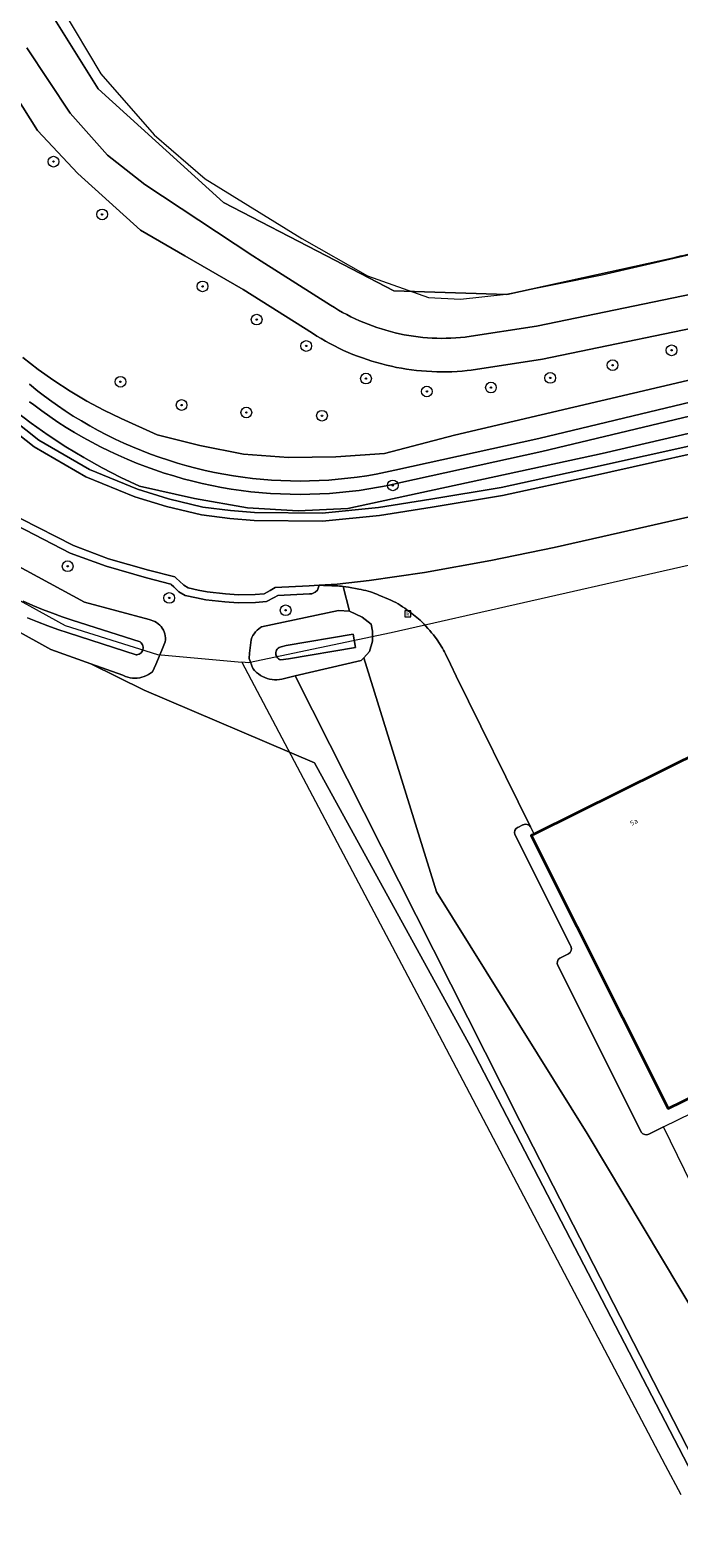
# Model space of a CAD drawing. Header units: metres. Extents: x 250001 to 257773, y 598992 to 609118.
# Tile 120 of 256: x 252509 to 252558, y 600404 to 600517. Entities that reach past the tile are written whole.
import ezdxf
from ezdxf.enums import TextEntityAlignment as Align
from ezdxf.lldxf.tags import DXFTag

# ---------------------------------------------------------------- set-up
doc = ezdxf.new("R2010")
doc.units = ezdxf.units.M
for name, color, linetype, lineweight in [('B-WE-GR-BOOM-S', 252, 'Continuous', 25), ('B-WE-GR-BOUWLAND-GV', 252, 'Continuous', 13), ('B-WE-GR-GRAS-GV', 252, 'Continuous', 13), ('B-WE-GR-GROENVOORZIENING-GV', 252, 'Continuous', 18), ('B-WE-KG-GRENS_PERCEEL-G', 150, 'KG-PERCEEL', 18), ('B-WE-OG-BEBOUWING-GV', 1, 'Continuous', 35), ('B-WE-OG-BEBOUWING-T18', 7, 'Continuous', 18), ('B-WE-OG-TERREIN_ERF-GV', 7, 'Continuous', 18), ('B-WE-OG-WATER-GV', 252, 'Continuous', 18), ('B-WE-OG-WATER_SLOOT-GV', 252, 'Continuous', 18), ('B-WE-RI-GWA_KOLK-S', 252, 'Continuous', 25), ('B-WE-VH-VERHARDING_GESLOTEN-GV', 252, 'Continuous', 18), ('B-WE-VH-VERHARDING_OPEN-GV', 252, 'Continuous', 18), ('B-WE-VH-VERHARDING_TEGEL-GV', 252, 'Continuous', 18), ('X-XX-AL-REFERENTIE-G', 7, 'Continuous', 18)]:
    doc.layers.add(name, color=color, linetype=linetype, lineweight=lineweight)
doc.styles.add('NLCS-ISO', font='NLCS-ISO.ttf')
doc.styles.add('NLCS-ISO-ANNOTATIEF-T18', font='NLCS-ISO.ttf', dxfattribs={"height": 1.8})
doc.styles.get("Standard").update_dxf_attribs({"font": 'NLCS-ISO.ttf'})
tags = doc.linetypes.add('KG-PERCEEL', pattern='A,5.5,-2,["P",Standard,S=1.8,R=0,X=-0.5,Y=-0.9],-2,5.5,-2,[5,NLCS.SHX,S=0.75,R=0,X=0,Y=0],-2', length=19).pattern_tags.tags
tags[6] = DXFTag(74, 10)

# ---------------------------------------------------------------- blocks, each defined once
blk = doc.blocks.new('BS2021-132-Xref-KAD-20210617')
at = {"layer": 'B-WE-KG-GRENS_PERCEEL-G', "flags": 128}
for points in [[(252444.377, 600649.772), (252464.327, 600613.863), (252468.201, 600607.775), (252482.67, 600582.73), (252489.48, 600568.79), (252500.07, 600544.52), (252508.02, 600525.86), (252511.55, 600518.45), (252514.45, 600513.58), (252518.44, 600509.03), (252522.23, 600505.76), (252529.44, 600501.3), (252534.34, 600498.52), (252538.88, 600496.9), (252541.28, 600496.77), (252544.68, 600497.14), (252551.83, 600498.59), (252575.899, 600504.148)], [(252488.22, 600494.86), (252492.66, 600484.63), (252496.345, 600481.431), (252503.07, 600477.224), (252511.8, 600472.41), (252518.69, 600470.24), (252524.968, 600469.667)], [(252575.582, 600480.825), (252536.12, 600471.87), (252525.48, 600469.62), (252524.968, 600469.667)], [(252524.968, 600469.667), (252538.951, 600443.224)], [(252538.951, 600443.224), (252556.548, 600409.754)], [(252556.548, 600409.754), (252557.696, 600407.571)]]:
    blk.add_lwpolyline(points, dxfattribs=at)
blk = doc.blocks.new('SRI-KOLK-SO')
at = {"color": 0, "linetype": 'ByBlock', "lineweight": 18}
blk.add_lwpolyline([(-1.125, -1.125), (1.125, -1.125), (1.125, 1.125), (-1.125, 1.125)], close=True, dxfattribs=at)
at = {"color": 0, "linetype": 'ByBlock', "lineweight": 18, "style": 'NLCS-ISO'}
blk.add_text('k', height=1.5, dxfattribs=at).set_placement((0, 0), align=Align.MIDDLE_CENTER)
blk = doc.blocks.new('SGR-BOOM_01-SO')
at = {"linetype": 'ByBlock', "lineweight": 18}
h = blk.add_hatch(color=0, dxfattribs=at)
h.dxf.hatch_style = 1
edge = h.paths.add_edge_path()
edge.add_arc((0, 0), 0.25, 0, 360)
at = {"color": 0, "linetype": 'ByBlock', "lineweight": 18}
for radius in [2, 0.25]:
    blk.add_circle((0, 0), radius, dxfattribs=at)
blk = doc.blocks.new('BS2021-132-Xref-BGT-GRIJS-20210617-aangepast')
at = {"layer": 'B-WE-GR-BOUWLAND-GV', "flags": 128}
blk.add_lwpolyline([(252484.755, 600275.842), (252580.201, 600367.378), (252542.022, 600441), (252530.381, 600462.166), (252517.681, 600467.59), (252513.711, 600469.557), (252510.74, 600470.62), (252494.758, 600479.486)], dxfattribs=at)
at = {"layer": 'B-WE-GR-GRAS-GV', "flags": 128}
blk.add_lwpolyline([(252501.889, 600539.646), (252509.423, 600520.245), (252514.258, 600512.459), (252523.613, 600503.983), (252531.275, 600500), (252536.296, 600497.39), (252544.727, 600497.117), (252557.079, 600499.839), (252557.736, 600500), (252576.23, 600504.53), (252626.449, 600516.83), (252628.705, 600517.383), (252628.32, 600519.2), (252630.69, 600520.06), (252634.627, 600520.826), (252634.139, 600521.559), (252633.611, 600522.587), (252633.038, 600525.18), (252633.039, 600529.804), (252633.65, 600534.283), (252634.56, 600539.007), (252635.646, 600541.915), (252640.007, 600550.033), (252652.744, 600573.983)], dxfattribs=at)
at = {"layer": 'B-WE-GR-GROENVOORZIENING-GV', "flags": 128}
for points in [[(252508.932, 600515.528), (252512.161, 600510.657), (252514.948, 600507.51), (252517.737, 600505.333), (252525.791, 600500), (252526.403, 600499.595), (252531.586, 600496.327), (252531.882, 600496.139), (252532.182, 600495.958), (252532.487, 600495.784), (252532.795, 600495.617), (252533.107, 600495.457), (252533.422, 600495.305), (252533.741, 600495.159), (252534.063, 600495.021), (252534.389, 600494.89), (252534.717, 600494.766), (252535.048, 600494.651), (252535.381, 600494.542), (252535.717, 600494.442), (252536.055, 600494.349), (252536.395, 600494.263), (252536.737, 600494.186), (252537.08, 600494.116), (252537.426, 600494.055), (252537.772, 600494.001), (252538.119, 600493.955), (252538.468, 600493.917), (252538.817, 600493.887), (252539.167, 600493.865), (252539.517, 600493.85), (252539.868, 600493.844), (252540.218, 600493.846), (252540.569, 600493.856), (252540.919, 600493.874), (252541.269, 600493.9), (252541.617, 600493.934), (252541.744, 600493.948), (252546.946, 600494.751), (252561.491, 600497.761)], [(252557.736, 600500), (252557.079, 600499.839), (252544.727, 600497.117), (252536.296, 600497.39), (252531.275, 600500), (252523.613, 600503.983), (252514.258, 600512.459), (252509.423, 600520.245)], [(252519.688, 600475.491), (252517.859, 600475.961), (252514.851, 600476.831), (252512.179, 600477.824), (252508.2, 600479.871)], [(252503.929, 600479.216), (252513.25, 600474.16), (252518.055, 600472.852), (252518.203, 600472.82), (252518.348, 600472.772), (252518.487, 600472.71), (252518.619, 600472.634), (252518.741, 600472.544), (252518.854, 600472.442), (252518.955, 600472.328), (252519.044, 600472.205), (252519.12, 600472.072), (252519.181, 600471.933), (252519.227, 600471.788), (252519.258, 600471.639), (252519.273, 600471.488), (252519.272, 600471.335), (252519.256, 600471.195), (252518.999, 600470.575), (252518.556, 600469.506), (252518.301, 600468.964), (252518.163, 600468.853), (252518.015, 600468.756), (252517.859, 600468.672), (252517.696, 600468.602), (252517.527, 600468.548), (252517.354, 600468.509), (252517.178, 600468.486), (252517.001, 600468.478), (252516.824, 600468.487), (252516.649, 600468.512), (252516.476, 600468.552), (252516.308, 600468.607), (252516.145, 600468.678), (252516.093, 600468.705), (252513.711, 600469.557), (252517.681, 600467.59), (252530.381, 600462.166), (252542.022, 600441), (252580.201, 600367.378)], [(252575.109, 600378.05), (252545.699, 600435.459), (252528.94, 600468.645), (252527.961, 600468.417), (252527.778, 600468.385), (252527.593, 600468.369), (252527.408, 600468.369), (252527.223, 600468.384), (252527.04, 600468.416), (252526.861, 600468.463), (252526.686, 600468.525), (252526.518, 600468.603), (252526.356, 600468.694), (252526.203, 600468.799), (252526.06, 600468.917), (252525.928, 600469.047), (252525.807, 600469.188), (252525.787, 600469.213), (252525.529, 600469.949), (252525.554, 600470.346), (252525.671, 600471.352), (252525.729, 600471.509), (252525.803, 600471.659), (252525.89, 600471.802), (252525.991, 600471.935), (252526.104, 600472.058), (252526.228, 600472.17), (252526.362, 600472.27), (252526.448, 600472.324), (252532.174, 600473.541), (252532.994, 600473.478), (252532.531, 600475.335)], [(252506.051, 600489.221), (252509.83, 600486.252), (252513.609, 600484.047), (252517.183, 600482.58), (252519.509, 600481.867), (252522.065, 600481.255), (252524.13, 600480.994), (252525.908, 600480.838), (252530.956, 600480.803), (252535.157, 600481.214), (252539.074, 600481.842), (252544.309, 600482.702), (252550.907, 600484.143), (252563.129, 600486.876), (252570.635, 600488.634), (252578.306, 600490.256), (252591.249, 600493.284), (252606.212, 600496.736), (252615.801, 600498.95), (252618.529, 600499.641), (252622.771, 600500.153), (252624.599, 600500.609), (252629.109, 600501.859), (252632.228, 600502.753)], [(252562.029, 600495.319), (252547.39, 600492.29), (252542.079, 600491.469), (252541.775, 600491.435), (252541.399, 600491.401), (252541.022, 600491.374), (252540.644, 600491.356), (252540.266, 600491.345), (252539.888, 600491.343), (252539.51, 600491.348), (252539.133, 600491.362), (252538.755, 600491.383), (252538.378, 600491.413), (252538.002, 600491.45), (252537.627, 600491.496), (252537.253, 600491.549), (252536.88, 600491.61), (252536.508, 600491.679), (252536.138, 600491.756), (252535.769, 600491.841), (252535.403, 600491.934), (252535.038, 600492.034), (252534.676, 600492.142), (252534.316, 600492.258), (252533.959, 600492.381), (252533.604, 600492.512), (252533.252, 600492.65), (252532.903, 600492.795), (252532.558, 600492.949), (252532.215, 600493.109), (252531.876, 600493.276), (252531.541, 600493.451), (252531.209, 600493.633), (252530.882, 600493.821), (252530.558, 600494.017), (252530.239, 600494.219), (252525.069, 600497.479), (252520.719, 600500), (252517.407, 600501.919), (252512.755, 600506.144), (252509.73, 600509.36), (252507.122, 600513.506)], [(252508.645, 600492.419), (252509.784, 600491.531), (252510.96, 600490.692), (252512.169, 600489.904), (252513.411, 600489.167), (252514.683, 600488.482), (252515.982, 600487.852), (252518.66, 600486.65), (252521.85, 600485.859), (252525.1, 600485.199), (252528.44, 600484.959), (252531.989, 600485), (252535.609, 600485.259), (252540.82, 600486.609), (252569.549, 600493.359)], [(252596.299, 600495.589), (252551.85, 600485.259), (252532.889, 600481.15), (252529.179, 600480.979), (252525.399, 600481.199), (252521.44, 600481.88), (252517.339, 600482.8), (252515.938, 600483.465), (252514.549, 600484.182), (252513.184, 600484.946), (252511.847, 600485.756), (252510.539, 600486.613), (252509.26, 600487.513), (252508.014, 600488.458)], [(252530.748, 600475.42), (252530.618, 600475.063), (252530.451, 600474.907), (252530.193, 600474.788), (252530.02, 600474.778), (252527.65, 600474.662), (252527.387, 600474.503), (252526.81, 600474.193), (252525.994, 600474.124), (252524.711, 600474.104), (252523.696, 600474.177), (252522.286, 600474.331), (252521.581, 600474.474), (252520.757, 600474.653), (252520.274, 600474.929), (252519.897, 600475.295), (252519.707, 600475.475), (252519.688, 600475.491)], [(252628.42, 600376.54), (252597.18, 600438.19), (252642.51, 600462.15), (252640.28, 600466.88), (252596.96, 600444.75), (252595.1, 600444.81), (252593.68, 600446.18), (252591.95, 600448.46), (252588.65, 600454.97), (252583.247, 600451.817), (252583.418, 600451.449), (252593.013, 600426.722), (252577.944, 600416.756), (252564.157, 600410.495), (252560.433, 600418.24), (252550.723, 600434.51), (252539.495, 600452.526), (252534.062, 600469.999), (252533.866, 600469.791), (252528.94, 600468.645), (252545.699, 600435.459), (252575.109, 600378.05)]]:
    blk.add_lwpolyline(points, dxfattribs=at)
at = {"layer": 'B-WE-GR-GROENVOORZIENING-GV'}
for points in [[(252531.998, 600475.372, -0.0040292), (252530.748, 600475.42)], [(252532.531, 600475.335, 0.0170461), (252531.998, 600475.372)]]:
    blk.add_lwpolyline(points, format="xyb", dxfattribs=at)
at = {"layer": 'B-WE-OG-BEBOUWING-GV', "flags": 128}
blk.add_lwpolyline([(252559.535, 600463.176), (252546.767, 600456.849), (252546.546, 600456.739), (252556.768, 600436.356), (252570.52, 600443.087), (252560.467, 600463.638)], close=True, dxfattribs=at)
at = {"layer": 'B-WE-OG-TERREIN_ERF-GV', "flags": 128}
for points in [[(252533.706, 600475.128), (252532.928, 600475.265), (252532.531, 600475.335), (252532.994, 600473.478), (252533.943, 600473.032), (252534.612, 600472.502), (252534.724, 600472), (252534.724, 600471.247), (252534.5, 600470.465), (252534.062, 600469.999), (252539.495, 600452.526), (252550.723, 600434.51), (252560.433, 600418.24), (252564.157, 600410.495), (252577.944, 600416.756), (252593.013, 600426.722)], [(252535.912, 600474.387), (252535.2, 600474.682), (252535.049, 600474.744)], [(252538.269, 600472.816), (252537.65, 600473.316), (252537.284, 600473.589)], [(252546.503, 600457.385), (252540.962, 600468.631), (252540.52, 600469.54), (252540.153, 600470.287), (252540.079, 600470.437)], [(252545.527, 600457.339), (252545.547, 600457.349), (252545.932, 600457.542), (252545.94, 600457.546)], [(252549.509, 600448.471), (252549.478, 600448.532), (252545.329, 600456.805)], [(252554.761, 600434.606), (252554.723, 600434.683), (252548.526, 600447.039)], [(252548.689, 600447.592), (252549.321, 600447.909)], [(252579.081, 600437.99), (252579.106, 600437.939), (252579.036, 600437.905), (252585.984, 600424.04), (252566.324, 600414.666), (252556.415, 600434.988), (252555.323, 600434.453)]]:
    blk.add_lwpolyline(points, dxfattribs=at)
at = {"layer": 'B-WE-OG-TERREIN_ERF-GV'}
for points in [[(252535.049, 600474.744, 0.0506768), (252533.706, 600475.128)], [(252537.284, 600473.589, 0.0497049), (252535.912, 600474.387)], [(252539.39, 600471.546, 0.0246583), (252538.269, 600472.816)], [(252540.079, 600470.437, 0.0428571), (252539.39, 600471.546)], [(252545.329, 600456.805, -0.3817715), (252545.527, 600457.339)], [(252545.94, 600457.546, -0.3812571), (252546.503, 600457.385)], [(252549.321, 600447.909, 0.3722161), (252549.509, 600448.471)], [(252548.526, 600447.039, -0.3852783), (252548.689, 600447.592)], [(252555.323, 600434.453, -0.386614), (252554.761, 600434.606)]]:
    blk.add_lwpolyline(points, format="xyb", dxfattribs=at)
at = {"layer": 'B-WE-OG-WATER-GV', "flags": 128}
for points in [[(252509.001, 600472.987), (252509.747, 600472.683), (252510.499, 600472.393), (252511.257, 600472.12), (252512.017, 600471.862), (252517.081, 600470.232), (252517.14, 600470.234), (252517.229, 600470.25), (252517.315, 600470.281), (252517.394, 600470.327), (252517.464, 600470.386), (252517.522, 600470.456), (252517.567, 600470.535), (252517.598, 600470.621), (252517.613, 600470.711), (252517.612, 600470.803), (252517.596, 600470.892), (252517.564, 600470.978), (252517.517, 600471.056), (252517.458, 600471.126), (252517.387, 600471.184), (252512.33, 600472.812), (252511.587, 600473.064), (252510.848, 600473.331), (252510.115, 600473.612), (252509.388, 600473.909), (252508.668, 600474.22)], [(252509.142, 600489.115), (252509.46, 600488.871), (252510.048, 600488.435), (252510.648, 600488.01), (252511.258, 600487.598), (252511.876, 600487.201), (252512.504, 600486.817), (252513.139, 600486.448), (252513.783, 600486.093), (252514.435, 600485.752), (252515.094, 600485.427), (252515.761, 600485.116), (252516.434, 600484.82), (252517.114, 600484.539), (252517.799, 600484.274), (252518.491, 600484.024), (252519.188, 600483.79), (252519.89, 600483.571), (252520.597, 600483.368), (252521.308, 600483.181), (252522.023, 600483.01), (252522.742, 600482.856), (252523.464, 600482.717), (252524.189, 600482.595), (252524.917, 600482.488), (252525.652, 600482.398), (252527.106, 600482.269), (252527.846, 600482.228), (252528.581, 600482.204), (252529.316, 600482.197), (252530.052, 600482.206), (252530.786, 600482.231), (252531.521, 600482.274), (252532.253, 600482.332), (252532.985, 600482.407), (252533.715, 600482.499), (252534.442, 600482.606), (252535.167, 600482.73), (252535.889, 600482.87), (252536.598, 600483.025), (252547.338, 600485.407), (252577.044, 600492.523)], [(252576.819, 600493.497), (252547.113, 600486.381), (252536.383, 600484.002), (252535.687, 600483.85), (252534.987, 600483.714), (252534.284, 600483.594), (252533.579, 600483.489), (252532.872, 600483.401), (252532.163, 600483.328), (252531.452, 600483.271), (252530.74, 600483.231), (252530.028, 600483.206), (252529.315, 600483.197), (252528.602, 600483.204), (252527.89, 600483.227), (252527.178, 600483.266), (252525.758, 600483.393), (252525.05, 600483.48), (252524.345, 600483.582), (252523.642, 600483.701), (252522.942, 600483.835), (252522.245, 600483.986), (252521.551, 600484.151), (252520.862, 600484.332), (252520.177, 600484.529), (252519.496, 600484.741), (252518.82, 600484.968), (252518.15, 600485.21), (252517.485, 600485.468), (252516.826, 600485.74), (252516.173, 600486.027), (252515.527, 600486.328), (252514.888, 600486.644), (252514.256, 600486.974), (252513.632, 600487.318), (252513.016, 600487.676), (252512.407, 600488.048), (252511.808, 600488.433), (252511.217, 600488.832), (252510.635, 600489.244), (252510.063, 600489.669), (252509.767, 600489.896), (252509.129, 600490.428)]]:
    blk.add_lwpolyline(points, dxfattribs=at)
blk.add_lwpolyline([(252533.286, 600471.769), (252528.289, 600470.91), (252527.908, 600470.828), (252527.828, 600470.805), (252527.747, 600470.766), (252527.675, 600470.714), (252527.614, 600470.649), (252527.565, 600470.574), (252527.53, 600470.492), (252527.51, 600470.405), (252527.506, 600470.315), (252527.518, 600470.227), (252527.545, 600470.142), (252527.587, 600470.063), (252527.643, 600469.993), (252527.71, 600469.934), (252527.787, 600469.888), (252527.87, 600469.856), (252528.459, 600469.924), (252533.44, 600470.779)], close=True, dxfattribs=at)
at = {"layer": 'B-WE-OG-WATER_SLOOT-GV', "flags": 128}
for points in [[(252494.758, 600479.486), (252510.74, 600470.62), (252513.711, 600469.557), (252516.093, 600468.705), (252516.145, 600468.678), (252516.308, 600468.607), (252516.476, 600468.552), (252516.649, 600468.512), (252516.824, 600468.487), (252517.001, 600468.478), (252517.178, 600468.486), (252517.354, 600468.509), (252517.527, 600468.548), (252517.696, 600468.602), (252517.859, 600468.672), (252518.015, 600468.756), (252518.163, 600468.853), (252518.301, 600468.964), (252518.556, 600469.506), (252518.999, 600470.575), (252519.256, 600471.195), (252519.272, 600471.335), (252519.273, 600471.488), (252519.258, 600471.639), (252519.227, 600471.788), (252519.181, 600471.933), (252519.12, 600472.072), (252519.044, 600472.205), (252518.955, 600472.328), (252518.854, 600472.442), (252518.741, 600472.544), (252518.619, 600472.634), (252518.487, 600472.71), (252518.348, 600472.772), (252518.203, 600472.82), (252518.055, 600472.852), (252513.25, 600474.16), (252503.929, 600479.216)], [(252508.668, 600474.22), (252509.388, 600473.909), (252510.115, 600473.612), (252510.848, 600473.331), (252511.587, 600473.064), (252512.33, 600472.812), (252517.387, 600471.184), (252517.458, 600471.126), (252517.517, 600471.056), (252517.564, 600470.978), (252517.596, 600470.892), (252517.612, 600470.803), (252517.613, 600470.711), (252517.598, 600470.621), (252517.567, 600470.535), (252517.522, 600470.456), (252517.464, 600470.386), (252517.394, 600470.327), (252517.315, 600470.281), (252517.229, 600470.25), (252517.14, 600470.234), (252517.081, 600470.232), (252512.017, 600471.862), (252511.257, 600472.12), (252510.499, 600472.393), (252509.747, 600472.683), (252509.001, 600472.987)], [(252569.549, 600493.359), (252540.82, 600486.609), (252535.609, 600485.259), (252531.989, 600485), (252528.44, 600484.959), (252525.1, 600485.199), (252521.85, 600485.859), (252518.66, 600486.65), (252515.982, 600487.852), (252514.683, 600488.482), (252513.411, 600489.167), (252512.169, 600489.904), (252510.96, 600490.692), (252509.784, 600491.531), (252508.645, 600492.419)], [(252508.014, 600488.458), (252509.26, 600487.513), (252510.539, 600486.613), (252511.847, 600485.756), (252513.184, 600484.946), (252514.549, 600484.182), (252515.938, 600483.465), (252517.339, 600482.8), (252521.44, 600481.88), (252525.399, 600481.199), (252529.179, 600480.979), (252532.889, 600481.15), (252551.85, 600485.259), (252596.299, 600495.589)], [(252577.044, 600492.523), (252547.338, 600485.407), (252536.598, 600483.025), (252535.889, 600482.87), (252535.167, 600482.73), (252534.442, 600482.606), (252533.715, 600482.499), (252532.985, 600482.407), (252532.253, 600482.332), (252531.521, 600482.274), (252530.786, 600482.231), (252530.052, 600482.206), (252529.316, 600482.197), (252528.581, 600482.204), (252527.846, 600482.228), (252527.106, 600482.269), (252525.652, 600482.398), (252524.917, 600482.488), (252524.189, 600482.595), (252523.464, 600482.717), (252522.742, 600482.856), (252522.023, 600483.01), (252521.308, 600483.181), (252520.597, 600483.368), (252519.89, 600483.571), (252519.188, 600483.79), (252518.491, 600484.024), (252517.799, 600484.274), (252517.114, 600484.539), (252516.434, 600484.82), (252515.761, 600485.116), (252515.094, 600485.427), (252514.435, 600485.752), (252513.783, 600486.093), (252513.139, 600486.448), (252512.504, 600486.817), (252511.876, 600487.201), (252511.258, 600487.598), (252510.648, 600488.01), (252510.048, 600488.435), (252509.46, 600488.871), (252509.142, 600489.115)], [(252509.129, 600490.428), (252509.767, 600489.896), (252510.063, 600489.669), (252510.635, 600489.244), (252511.217, 600488.832), (252511.808, 600488.433), (252512.407, 600488.048), (252513.016, 600487.676), (252513.632, 600487.318), (252514.256, 600486.974), (252514.888, 600486.644), (252515.527, 600486.328), (252516.173, 600486.027), (252516.826, 600485.74), (252517.485, 600485.468), (252518.15, 600485.21), (252518.82, 600484.968), (252519.496, 600484.741), (252520.177, 600484.529), (252520.862, 600484.332), (252521.551, 600484.151), (252522.245, 600483.986), (252522.942, 600483.835), (252523.642, 600483.701), (252524.345, 600483.582), (252525.05, 600483.48), (252525.758, 600483.393), (252527.178, 600483.266), (252527.89, 600483.227), (252528.602, 600483.204), (252529.315, 600483.197), (252530.028, 600483.206), (252530.74, 600483.231), (252531.452, 600483.271), (252532.163, 600483.328), (252532.872, 600483.401), (252533.579, 600483.489), (252534.284, 600483.594), (252534.987, 600483.714), (252535.687, 600483.85), (252536.383, 600484.002), (252547.113, 600486.381), (252576.819, 600493.497)]]:
    blk.add_lwpolyline(points, dxfattribs=at)
for points in [[(252532.994, 600473.478), (252532.174, 600473.541), (252526.448, 600472.324), (252526.362, 600472.27), (252526.228, 600472.17), (252526.104, 600472.058), (252525.991, 600471.935), (252525.89, 600471.802), (252525.803, 600471.659), (252525.729, 600471.509), (252525.671, 600471.352), (252525.554, 600470.346), (252525.529, 600469.949), (252525.787, 600469.213), (252525.807, 600469.188), (252525.928, 600469.047), (252526.06, 600468.917), (252526.203, 600468.799), (252526.356, 600468.694), (252526.518, 600468.603), (252526.686, 600468.525), (252526.861, 600468.463), (252527.04, 600468.416), (252527.223, 600468.384), (252527.408, 600468.369), (252527.593, 600468.369), (252527.778, 600468.385), (252527.961, 600468.417), (252528.94, 600468.645), (252533.866, 600469.791), (252534.062, 600469.999), (252534.5, 600470.465), (252534.724, 600471.247), (252534.724, 600472), (252534.612, 600472.502), (252533.943, 600473.032)], [(252533.286, 600471.769), (252533.44, 600470.779), (252528.459, 600469.924), (252527.87, 600469.856), (252527.787, 600469.888), (252527.71, 600469.934), (252527.643, 600469.993), (252527.587, 600470.063), (252527.545, 600470.142), (252527.518, 600470.227), (252527.506, 600470.315), (252527.51, 600470.405), (252527.53, 600470.492), (252527.565, 600470.574), (252527.614, 600470.649), (252527.675, 600470.714), (252527.747, 600470.766), (252527.828, 600470.805), (252527.908, 600470.828), (252528.289, 600470.91)]]:
    blk.add_lwpolyline(points, close=True, dxfattribs=at)
at = {"layer": 'B-WE-VH-VERHARDING_GESLOTEN-GV', "flags": 128}
for points in [[(252507.122, 600513.506), (252509.73, 600509.36), (252512.755, 600506.144), (252517.407, 600501.919), (252520.719, 600500), (252525.069, 600497.479), (252530.239, 600494.219), (252530.558, 600494.017), (252530.882, 600493.821), (252531.209, 600493.633), (252531.541, 600493.451), (252531.876, 600493.276), (252532.215, 600493.109), (252532.558, 600492.949), (252532.903, 600492.795), (252533.252, 600492.65), (252533.604, 600492.512), (252533.959, 600492.381), (252534.316, 600492.258), (252534.676, 600492.142), (252535.038, 600492.034), (252535.403, 600491.934), (252535.769, 600491.841), (252536.138, 600491.756), (252536.508, 600491.679), (252536.88, 600491.61), (252537.253, 600491.549), (252537.627, 600491.496), (252538.002, 600491.45), (252538.378, 600491.413), (252538.755, 600491.383), (252539.133, 600491.362), (252539.51, 600491.348), (252539.888, 600491.343), (252540.266, 600491.345), (252540.644, 600491.356), (252541.022, 600491.374), (252541.399, 600491.401), (252541.775, 600491.435), (252542.079, 600491.469), (252547.39, 600492.29), (252562.029, 600495.319)], [(252561.491, 600497.761), (252546.946, 600494.751), (252541.744, 600493.948), (252541.617, 600493.934), (252541.269, 600493.9), (252540.919, 600493.874), (252540.569, 600493.856), (252540.218, 600493.846), (252539.868, 600493.844), (252539.517, 600493.85), (252539.167, 600493.865), (252538.817, 600493.887), (252538.468, 600493.917), (252538.119, 600493.955), (252537.772, 600494.001), (252537.426, 600494.055), (252537.08, 600494.116), (252536.737, 600494.186), (252536.395, 600494.263), (252536.055, 600494.349), (252535.717, 600494.442), (252535.381, 600494.542), (252535.048, 600494.651), (252534.717, 600494.766), (252534.389, 600494.89), (252534.063, 600495.021), (252533.741, 600495.159), (252533.422, 600495.305), (252533.107, 600495.457), (252532.795, 600495.617), (252532.487, 600495.784), (252532.182, 600495.958), (252531.882, 600496.139), (252531.586, 600496.327), (252526.403, 600499.595), (252525.791, 600500), (252517.737, 600505.333), (252514.948, 600507.51), (252512.161, 600510.657), (252508.932, 600515.528)], [(252508.513, 600480.384), (252512.421, 600478.374), (252515.039, 600477.401), (252518.017, 600476.54), (252519.974, 600476.037), (252520.11, 600475.919), (252520.312, 600475.728), (252520.638, 600475.412), (252520.974, 600475.22), (252521.705, 600475.061), (252522.379, 600474.924), (252523.75, 600474.775), (252524.728, 600474.705), (252525.964, 600474.724), (252526.635, 600474.78), (252527.089, 600475.025), (252527.47, 600475.254), (252529.989, 600475.377), (252530.748, 600475.42), (252532.091, 600475.496), (252534.476, 600475.761), (252538.603, 600476.358), (252543.541, 600477.258), (252548.266, 600478.237), (252553.205, 600479.361), (252565.208, 600482.089)], [(252563.263, 600486.291), (252551.036, 600483.557), (252544.422, 600482.113), (252539.17, 600481.25), (252535.234, 600480.619), (252530.983, 600480.203), (252525.88, 600480.238), (252524.066, 600480.397), (252521.957, 600480.664), (252519.351, 600481.288), (252516.981, 600482.015), (252513.342, 600483.508), (252509.492, 600485.755), (252505.644, 600488.778)]]:
    blk.add_lwpolyline(points, dxfattribs=at)
at = {"layer": 'B-WE-VH-VERHARDING_OPEN-GV', "flags": 128}
for points in [[(252505.644, 600488.778), (252509.492, 600485.755), (252513.342, 600483.508), (252516.981, 600482.015), (252519.351, 600481.288), (252521.957, 600480.664), (252524.066, 600480.397), (252525.88, 600480.238), (252530.983, 600480.203), (252535.234, 600480.619), (252539.17, 600481.25), (252544.422, 600482.113), (252551.036, 600483.557), (252563.263, 600486.291)], [(252563.129, 600486.876), (252550.907, 600484.143), (252544.309, 600482.702), (252539.074, 600481.842), (252535.157, 600481.214), (252530.956, 600480.803), (252525.908, 600480.838), (252524.13, 600480.994), (252522.065, 600481.255), (252519.509, 600481.867), (252517.183, 600482.58), (252513.609, 600484.047), (252509.83, 600486.252), (252506.051, 600489.221)], [(252508.2, 600479.871), (252512.179, 600477.824), (252514.851, 600476.831), (252517.859, 600475.961), (252519.688, 600475.491), (252519.707, 600475.475), (252519.897, 600475.295), (252520.274, 600474.929), (252520.757, 600474.653), (252521.581, 600474.474), (252522.286, 600474.331), (252523.696, 600474.177), (252524.711, 600474.104), (252525.994, 600474.124), (252526.81, 600474.193), (252527.387, 600474.503), (252527.65, 600474.662), (252530.02, 600474.778), (252530.193, 600474.788), (252530.451, 600474.907), (252530.618, 600475.063), (252530.748, 600475.42), (252529.989, 600475.377), (252527.47, 600475.254), (252527.089, 600475.025), (252526.635, 600474.78), (252525.964, 600474.724), (252524.728, 600474.705), (252523.75, 600474.775), (252522.379, 600474.924), (252521.705, 600475.061), (252520.974, 600475.22), (252520.638, 600475.412), (252520.312, 600475.728), (252520.11, 600475.919), (252519.974, 600476.037), (252518.017, 600476.54), (252515.039, 600477.401), (252512.421, 600478.374), (252508.513, 600480.384)], [(252564.382, 600481.096), (252565.351, 600481.352), (252565.319, 600481.499), (252565.208, 600482.089), (252553.205, 600479.361), (252548.266, 600478.237), (252543.541, 600477.258), (252538.603, 600476.358), (252534.476, 600475.761), (252532.091, 600475.496), (252530.748, 600475.42)], [(252532.531, 600475.335), (252532.928, 600475.265), (252533.706, 600475.128)], [(252535.049, 600474.744), (252535.2, 600474.682), (252535.912, 600474.387)], [(252537.284, 600473.589), (252537.65, 600473.316), (252538.269, 600472.816)], [(252540.079, 600470.437), (252540.153, 600470.287), (252540.52, 600469.54), (252540.962, 600468.631), (252546.503, 600457.385), (252546.767, 600456.849), (252559.535, 600463.176), (252559.264, 600463.739), (252559.253, 600463.762)]]:
    blk.add_lwpolyline(points, dxfattribs=at)
at = {"layer": 'B-WE-VH-VERHARDING_OPEN-GV'}
for points in [[(252530.748, 600475.42, 0.0040292), (252531.998, 600475.372)], [(252531.998, 600475.372, -0.0170461), (252532.531, 600475.335)], [(252533.706, 600475.128, -0.0506768), (252535.049, 600474.744)], [(252535.912, 600474.387, -0.0497049), (252537.284, 600473.589)], [(252538.269, 600472.816, -0.0246583), (252539.39, 600471.546)], [(252539.39, 600471.546, -0.0428571), (252540.079, 600470.437)]]:
    blk.add_lwpolyline(points, format="xyb", dxfattribs=at)
at = {"layer": 'B-WE-VH-VERHARDING_TEGEL-GV', "flags": 128}
for points in [[(252559.253, 600463.762), (252559.264, 600463.739), (252559.535, 600463.176), (252560.467, 600463.638), (252570.52, 600443.087), (252556.768, 600436.356), (252546.546, 600456.739)], [(252545.94, 600457.546), (252545.932, 600457.542), (252545.547, 600457.349), (252545.527, 600457.339)], [(252546.546, 600456.739), (252546.767, 600456.849), (252546.503, 600457.385)], [(252545.329, 600456.805), (252549.478, 600448.532), (252549.509, 600448.471)], [(252548.526, 600447.039), (252554.723, 600434.683), (252554.761, 600434.606)], [(252549.321, 600447.909), (252548.689, 600447.592)], [(252555.323, 600434.453), (252556.415, 600434.988), (252571.523, 600442.389), (252571.585, 600442.419)]]:
    blk.add_lwpolyline(points, dxfattribs=at)
at = {"layer": 'B-WE-VH-VERHARDING_TEGEL-GV'}
for points in [[(252545.527, 600457.339, 0.3817715), (252545.329, 600456.805)], [(252546.503, 600457.385, 0.3812571), (252545.94, 600457.546)], [(252549.509, 600448.471, -0.3722161), (252549.321, 600447.909)], [(252548.689, 600447.592, 0.3852783), (252548.526, 600447.039)], [(252554.761, 600434.606, 0.386614), (252555.323, 600434.453)]]:
    blk.add_lwpolyline(points, format="xyb", dxfattribs=at)
at = {"layer": 'B-WE-GR-BOOM-S', "xscale": 0.2, "yscale": 0.2, "zscale": 0.2}
for p in [(252510.928, 600507.03), (252514.555, 600503.093), (252522.045, 600497.721), (252526.08, 600495.24), (252529.775, 600493.273), (252557.02, 600492.95), (252552.62, 600491.84), (252515.922, 600490.602), (252534.23, 600490.84), (252547.97, 600490.89), (252538.77, 600489.88), (252543.55, 600490.17), (252520.483, 600488.869), (252525.31, 600488.31), (252530.95, 600488.07), (252536.23, 600482.87), (252511.987, 600476.835), (252519.56, 600474.47), (252528.24, 600473.55)]:
    blk.add_blockref('SGR-BOOM_01-SO', p, dxfattribs=at)
at = {"layer": 'B-WE-RI-GWA_KOLK-S', "xscale": 0.2, "yscale": 0.2, "zscale": 0.2}
blk.add_blockref('SRI-KOLK-SO', (252537.359, 600473.287), dxfattribs=at)
at = {"layer": 'B-WE-OG-BEBOUWING-T18', "style": 'NLCS-ISO-ANNOTATIEF-T18'}
blk.add_text('5a', height=0.36, rotation=26.4, dxfattribs=at).set_placement((252554.208, 600457.746), align=Align.MIDDLE)

msp = doc.modelspace()

# ---------------------------------------------------------------- block references
at = {"layer": 'X-XX-AL-REFERENTIE-G'}
for name in ['BS2021-132-Xref-BGT-GRIJS-20210617-aangepast', 'BS2021-132-Xref-KAD-20210617']:
    msp.add_blockref(name, (0, 0), dxfattribs=at)

doc.saveas('drawing.dxf')
